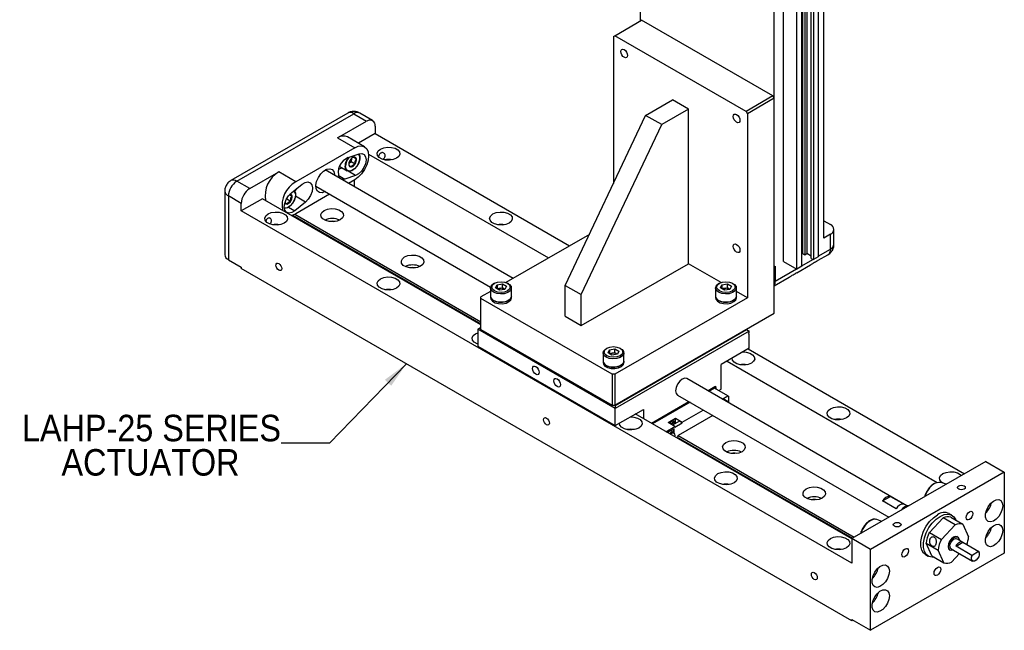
# Model space of a CAD drawing. Header units: millimetres. Extents: x 10 to 432, y 0 to 263.
# Tile 3 of 4: x 275 to 405, y 101 to 182. Entities that reach past the tile are written whole.
import ezdxf

# ---------------------------------------------------------------- set-up
doc = ezdxf.new("R2010")
doc.units = ezdxf.units.MM
doc.linetypes.add('SLD-Solid', pattern=[0])
doc.layers.add('TEXT', color=140, linetype='SLD-Solid', lineweight=25)
doc.styles.add('SLDTEXTSTYLE0', font='GOTHIC.TTF', dxfattribs={"width": 0.913})
doc.styles.get("Standard").update_dxf_attribs({"font": 'GOTHIC.TTF'})
doc.dimstyles.new('SLDDIMSTYLE2', dxfattribs={"dimtxt": 0.18, "dimasz": 3.5, "dimexe": 0, "dimexo": 0.0625, "dimgap": 0, "dimtad": 0, "dimtih": 1, "dimtoh": 1, "dimdec": 0, "dimrnd": 1e-09, "dimzin": 0, "dimdsep": 46, "dimtxsty": 'Standard', "dimsah": 1, "dimcen": 0.09, "dimadec": 0, "dimazin": 0, "dimtfac": 3.5, "dimtdec": 0, "dimtofl": 0, "dimtmove": 0, "dimatfit": 3, "dimfxl": 0, "dimfrac": 2, "dimtolj": 1, "dimtzin": 0, "dimarcsym": 0})

# ---------------------------------------------------------------- blocks, each defined once
blk = doc.blocks.new('SW_NOTE_0_4')
at = {"layer": 'TEXT', "color": 0, "char_height": 3.5, "attachment_point": 2, "style": 'SLDTEXTSTYLE0'}
for s, insert in [('LAHP-25 SERIES', (-17.14, 3.76)), ('ACTUATOR', (-17.27, -0.77))]:
    blk.add_mtext(s, dxfattribs=dict(at, insert=insert))

msp = doc.modelspace()

# ---------------------------------------------------------------- linework, layer by layer
for p, q in [((356.98, 252.55), (356.98, 181.71)), ((381.24, 153.06), (381.24, 246.14)), ((378.44, 151.01), (378.44, 244.1)), ((378.71, 243.95), (378.71, 150.86)), ((378.97, 244.1), (378.97, 151.01)), ((379.56, 150.37), (379.56, 243.46)), ((379.84, 243.29), (379.84, 150.21)), ((380.49, 243.67), (380.49, 150.59)), ((374.66, 149.26), (374.66, 242.34)), ((375.9, 149.97), (375.9, 243.06)), ((377.66, 148.95), (377.66, 242.04)), ((378.32, 149.33), (378.32, 242.42)), ((353.62, 179.78), (357.16, 181.82)), ((374.48, 171.82), (357.16, 181.82)), ((353.45, 179.67), (353.62, 179.78)), ((353.45, 179.67), (353.45, 160.28)), ((370.95, 169.77), (353.62, 179.78)), ((374.48, 171.82), (370.95, 169.77)), ((374.66, 171.51), (374.48, 171.82)), ((357.69, 169.26), (361.22, 171.3)), ((363.35, 170.08), (361.22, 171.3)), ((374.66, 171.51), (371.12, 169.47)), ((374.66, 143.13), (374.66, 171.51)), ((318.36, 169.55), (302.93, 160.64)), ((303.72, 160.57), (319.15, 169.47)), ((319.15, 169.47), (320.86, 168.49)), ((321.65, 168.57), (319.95, 169.55)), ((347.08, 146.81), (357.69, 169.26)), ((359.81, 168.04), (357.69, 169.26)), ((363.35, 170.08), (359.81, 168.04)), ((363.35, 149.67), (363.35, 170.08)), ((370.95, 169.77), (371.12, 169.47)), ((371.12, 169.47), (371.12, 145.18)), ((317.03, 166.28), (320.86, 168.49)), ((321.98, 167.84), (321.98, 166.85)), ((349.2, 145.59), (359.81, 168.04)), ((320.58, 165.11), (318.33, 166.41)), ((321.98, 166.85), (319.77, 165.58)), ((321.98, 166.85), (347.65, 152.03)), ((317.03, 166.28), (319.28, 164.98)), ((319.28, 164.98), (311.5, 160.49)), ((318.44, 163.68), (319.85, 164.17)), ((321.1, 164.14), (344.86, 150.43)), ((318.5, 162.91), (318.56, 162.95)), ((318.5, 162.91), (318.56, 162.95)), ((318.56, 162.95), (318.81, 163.15)), ((318.81, 163.15), (318.89, 163.48)), ((318.81, 163.15), (319.34, 162.84)), ((318.89, 163.48), (318.94, 163.64)), ((319.18, 163.75), (318.95, 163.65)), ((319.11, 163.72), (319.51, 163.5)), ((305.42, 159.58), (309.25, 161.79)), ((311.5, 160.49), (309.25, 161.79)), ((340.2, 147.73), (315.4, 162.05)), ((317.09, 161.34), (317.99, 160.82)), ((317.16, 162.16), (317.61, 162.32)), ((317.3, 162.5), (318.29, 161.92)), ((319.4, 161.31), (317.99, 160.82)), ((319.4, 161.31), (318.43, 161.87)), ((305.42, 159.58), (303.72, 160.57)), ((310.92, 159.01), (312.33, 160.15)), ((317.99, 160.82), (317.62, 160.77)), ((319.28, 160.74), (318.48, 160.28)), ((319.2, 160.69), (319.2, 159.86)), ((302.13, 159.27), (302.13, 157.81)), ((302.6, 158.62), (302.6, 150.2)), ((304.3, 157.64), (302.6, 158.62)), ((310.69, 158.79), (311.02, 158.6)), ((315.97, 158.83), (311.5, 156.25)), ((314.15, 159.89), (337.23, 146.56)), ((307.09, 158.25), (304.3, 156.65)), ((304.3, 156.65), (304.3, 157.64)), ((335.95, 141.59), (307.09, 158.25)), ((310.28, 158.22), (310.32, 158.25)), ((310.32, 158.25), (310.34, 158.33)), ((310.32, 158.25), (310.85, 157.94)), ((312.78, 157.81), (311.37, 156.67)), ((312.78, 157.81), (311.45, 158.58)), ((302.13, 156.64), (302.13, 154.54)), ((384.91, 110.11), (304.3, 156.65)), ((310.56, 157.13), (311.37, 156.67)), ((311, 156.02), (311, 156.04)), ((335.95, 141.62), (311, 156.02)), ((311.1, 156.07), (335.95, 141.73)), ((311.39, 156.19), (335.95, 142.01)), ((311.4, 155.76), (311.43, 155.78)), ((381.24, 155.34), (382.09, 154.85)), ((350.26, 153.54), (339.25, 147.18)), ((382.09, 153.55), (381.24, 153.06)), ((382.09, 151.58), (382.09, 153.55)), ((382.56, 152.23), (382.56, 154.2)), ((302.13, 153.38), (302.13, 150.85)), ((378.44, 151.01), (378.32, 150.94)), ((378.44, 151.01), (378.71, 150.86)), ((378.71, 150.86), (378.97, 151.01)), ((379.56, 150.68), (378.97, 151.01)), ((380.49, 150.66), (382.09, 151.58)), ((380.49, 150.12), (381.76, 150.85)), ((302.6, 150.2), (304.3, 149.22)), ((349.2, 141.5), (363.35, 149.67)), ((367.65, 147.18), (363.35, 149.67)), ((375.9, 149.97), (377.66, 148.95)), ((377.66, 148.48), (379.48, 149.53)), ((378.32, 149.4), (379.78, 150.24)), ((379.56, 150.37), (379.84, 150.21)), ((380.49, 150.59), (379.84, 150.21)), ((304.3, 149.22), (304.3, 149.05)), ((384.91, 102.52), (304.3, 149.05)), ((374.66, 149.26), (374.8, 149.34)), ((374.8, 149.34), (374.8, 147.37)), ((374.8, 147.37), (377.6, 148.99)), ((378.32, 149.33), (377.66, 148.95)), ((337.73, 147.09), (337.62, 147.02)), ((338.07, 146.89), (338.79, 147)), ((338.79, 147), (339.31, 146.7)), ((338.79, 146.47), (338.79, 147)), ((339.57, 147.02), (339.46, 147.09)), ((367.43, 147.09), (367.32, 147.02)), ((367.77, 146.89), (368.49, 147)), ((368.49, 147), (369.01, 146.7)), ((368.49, 146.47), (368.49, 147)), ((369.27, 147.02), (369.16, 147.09)), ((374.66, 146.75), (376.65, 147.9)), ((337.22, 146.02), (335.95, 145.28)), ((337.22, 146.46), (337.22, 145.36)), ((337.88, 146.47), (338.07, 146.89)), ((338.41, 146.17), (337.88, 146.47)), ((338.07, 146.89), (338.07, 146.36)), ((338.09, 146.36), (338.43, 146.41)), ((339.12, 146.28), (338.41, 146.17)), ((338.43, 146.41), (338.79, 146.47)), ((339.05, 146.32), (338.79, 146.47)), ((339.1, 146.28), (339.05, 146.32)), ((339.11, 146.28), (339.05, 146.32)), ((339.31, 146.7), (339.12, 146.28)), ((339.97, 145.36), (339.97, 146.46)), ((347.08, 146.81), (349.2, 145.59)), ((347.08, 142.73), (347.08, 146.81)), ((366.92, 146.46), (366.92, 145.36)), ((367.58, 146.47), (367.77, 146.89)), ((368.1, 146.17), (367.58, 146.47)), ((367.77, 146.89), (367.77, 146.36)), ((367.78, 146.36), (368.13, 146.41)), ((368.82, 146.28), (368.1, 146.17)), ((368.13, 146.41), (368.49, 146.47)), ((368.75, 146.32), (368.49, 146.47)), ((368.8, 146.28), (368.75, 146.32)), ((368.81, 146.28), (368.75, 146.32)), ((369.01, 146.7), (368.82, 146.28)), ((369.67, 145.36), (369.67, 146.46)), ((371.12, 145.18), (369.67, 146.02)), ((335.95, 145.07), (335.95, 145.28)), ((353.27, 135.07), (335.95, 145.07)), ((335.95, 140.99), (335.95, 145.07)), ((337.22, 145.36), (337.22, 145.18)), ((339.97, 145.18), (339.97, 145.36)), ((349.2, 141.5), (349.2, 145.59)), ((371.12, 145.18), (353.62, 135.07)), ((366.92, 145.36), (366.92, 145.18)), ((369.67, 145.18), (369.67, 145.36)), ((353.62, 130.99), (374.66, 143.13)), ((347.08, 142.73), (349.2, 141.5)), ((335.53, 141.03), (335.88, 141.23)), ((353.68, 130.55), (335.53, 141.03)), ((335.53, 141.03), (335.53, 138.78)), ((335.95, 141.27), (335.88, 141.23)), ((335.88, 141.23), (335.95, 141.2)), ((335.95, 140.99), (353.27, 130.99)), ((353.68, 130.96), (371.01, 140.96)), ((371.36, 140.75), (353.68, 130.55)), ((371.01, 140.96), (370.95, 140.99)), ((371.01, 140.96), (371.36, 140.75)), ((371.27, 140.39), (371.36, 140.55)), ((371.36, 140.55), (371.36, 140.75)), ((371.36, 140.34), (371.27, 140.39)), ((371.36, 138.51), (371.36, 140.34)), ((335.53, 138.78), (353.68, 128.3)), ((352.07, 137.89), (352.07, 136.79)), ((352.58, 138.51), (352.47, 138.45)), ((352.73, 137.9), (352.92, 138.31)), ((353.25, 137.6), (352.73, 137.9)), ((352.92, 138.31), (353.64, 138.42)), ((352.92, 138.31), (352.92, 137.79)), ((352.93, 137.79), (353.28, 137.84)), ((353.28, 137.84), (353.64, 137.89)), ((353.64, 138.42), (354.16, 138.12)), ((353.64, 137.89), (353.64, 138.42)), ((353.9, 137.74), (353.64, 137.89)), ((354.16, 138.12), (353.97, 137.71)), ((354.42, 138.45), (354.31, 138.51)), ((354.82, 136.79), (354.82, 137.89)), ((371.36, 138.51), (367.65, 136.36)), ((371.22, 138.42), (399.77, 121.94)), ((352.07, 136.79), (352.07, 136.6)), ((353.97, 137.71), (353.25, 137.6)), ((353.95, 137.71), (353.9, 137.74)), ((353.96, 137.71), (353.9, 137.74)), ((354.82, 136.6), (354.82, 136.79)), ((368.44, 136.82), (396.2, 120.79)), ((367.65, 133.1), (367.65, 136.36)), ((353.62, 135.07), (353.27, 135.07)), ((353.27, 135.07), (353.27, 130.99)), ((353.62, 135.07), (353.62, 130.99)), ((392.19, 117.72), (363.15, 134.49)), ((365.9, 132.9), (366.8, 133.42)), ((366.85, 133.4), (365.94, 132.88)), ((366.78, 133.24), (366.05, 132.81)), ((368.55, 132.22), (366.78, 133.24)), ((366.8, 133.42), (366.94, 133.51)), ((366.8, 133.42), (366.85, 133.4)), ((366.99, 133.32), (366.85, 133.4)), ((366.94, 133.34), (366.94, 133.51)), ((366.99, 133.12), (366.99, 133.32)), ((367.34, 132.92), (367.65, 133.1)), ((358.45, 128.6), (363.4, 131.46)), ((363.44, 131.43), (358.49, 128.58)), ((363.55, 131.37), (358.6, 128.52)), ((361.9, 132.32), (389.82, 116.2)), ((367.81, 131.79), (368.55, 132.22)), ((368.12, 131.73), (368.03, 131.67)), ((368.48, 131.52), (368.12, 131.73)), ((368.12, 131.73), (368.33, 131.6)), ((368.33, 131.6), (368.33, 131.49)), ((368.33, 131.6), (368.48, 131.52)), ((368.48, 131.41), (368.48, 131.52)), ((368.55, 132.22), (368.65, 132.16)), ((368.65, 132.16), (368.65, 131.31)), ((353.27, 130.99), (353.62, 130.99)), ((353.62, 130.99), (353.68, 130.96)), ((353.68, 130.96), (353.68, 130.55)), ((353.68, 128.3), (353.68, 130.55)), ((353.68, 128.3), (357.4, 130.44)), ((357.4, 130.44), (357.4, 129.21)), ((362.53, 128.74), (365.31, 130.35)), ((384.91, 113.33), (356.33, 129.83)), ((360.65, 128.69), (361.64, 129.26)), ((362.16, 128.88), (361.25, 128.34)), ((361.61, 128.76), (361.44, 128.86)), ((361.64, 129.26), (362.53, 128.74)), ((361.64, 128.74), (361.64, 129.26)), ((366.55, 129.64), (361.97, 126.99)), ((362.53, 128.66), (362.16, 128.88)), ((362.53, 128.66), (362.53, 128.74)), ((360.37, 127.49), (361.54, 128.17)), ((361.45, 127.88), (360.58, 127.37)), ((361.54, 128.17), (360.65, 128.69)), ((361.07, 127.56), (360.96, 127.59)), ((361.38, 127.38), (361.07, 127.56)), ((361.31, 127.79), (361.31, 127.42)), ((361.41, 128.49), (361.32, 128.44)), ((361.32, 128.44), (361.32, 128.39)), ((361.41, 128.44), (361.41, 128.49)), ((361.45, 127.32), (361.45, 127.88)), ((361.54, 128.09), (362.53, 128.66)), ((361.54, 128.17), (361.54, 128.09)), ((361.54, 127.03), (361.54, 127.01)), ((361.84, 126.78), (384.99, 113.41)), ((384.91, 113.35), (361.84, 126.67)), ((361.97, 126.99), (361.86, 126.81)), ((361.97, 126.99), (385.24, 113.56)), ((362.22, 126.45), (362.2, 126.44)), ((402.59, 123.57), (384.91, 113.37)), ((402.59, 123.57), (405.05, 122.15)), ((405.05, 122.15), (387.37, 111.95)), ((405.05, 122.15), (405.05, 111.47)), ((397.36, 120.55), (396.7, 120.78)), ((397.36, 120.55), (397.33, 120.56)), ((388.98, 118.34), (390.04, 118.95)), ((390.75, 117.32), (388.98, 118.34)), ((390.04, 118.95), (391.81, 117.93)), ((388.87, 115.65), (388.21, 115.89)), ((395.15, 114.18), (396.98, 116.11)), ((398.57, 115.19), (396.98, 116.11)), ((398.12, 116.46), (397.77, 116.66)), ((397.99, 116.21), (399.58, 115.29)), ((396.74, 113.26), (398.57, 115.19)), ((399.58, 115.29), (400.34, 113.62)), ((384.91, 113.37), (384.91, 110.11)), ((387.37, 111.95), (384.91, 113.37)), ((395.15, 114.18), (396.74, 113.26)), ((398.9, 113.55), (398.77, 113.63)), ((399.49, 112.93), (398.78, 113.34)), ((387.37, 101.26), (387.37, 111.95)), ((394.73, 112.76), (396.32, 111.85)), ((395.48, 111.09), (394.73, 112.76)), ((397.08, 110.17), (396.32, 111.85)), ((397.78, 111.9), (397.91, 111.83)), ((398.03, 112.04), (400.85, 110.41)), ((398.67, 112.37), (399.55, 112.88)), ((400.78, 111.15), (398.67, 112.37)), ((399.55, 112.88), (401.67, 111.66)), ((405.05, 111.47), (387.37, 101.26)), ((394.65, 111.25), (395, 111.05)), ((395.48, 111.09), (397.08, 110.17)), ((399.15, 111.39), (398.09, 110.27)), ((401.66, 111.65), (400.8, 111.15)), ((401.75, 111.36), (401.75, 111.37)), ((401.22, 110.45), (401.23, 110.46)), ((384.91, 102.68), (387.37, 101.26)), ((384.91, 102.52), (384.91, 102.68)), ((385.05, 102.6), (384.91, 102.52))]:
    msp.add_line(p, q)
at = {"flags": 128}
for points in [[(354.42, 177.68), (354.45, 177.86), (354.55, 177.97), (354.69, 178), (354.86, 177.94), (355.03, 177.8), (355.17, 177.61), (355.27, 177.39), (355.3, 177.17), (355.27, 177), (355.17, 176.89), (355.03, 176.86), (354.86, 176.92), (354.69, 177.05), (354.55, 177.25), (354.45, 177.47), (354.42, 177.68)], [(369.27, 169.11), (369.3, 169.29), (369.4, 169.4), (369.54, 169.43), (369.71, 169.37), (369.88, 169.23), (370.02, 169.04), (370.12, 168.82), (370.15, 168.6), (370.12, 168.43), (370.02, 168.31), (369.88, 168.29), (369.71, 168.35), (369.54, 168.48), (369.4, 168.68), (369.3, 168.9), (369.27, 169.11)], [(319.28, 164.98), (319.75, 165.19), (320.19, 165.23), (320.58, 165.11), (320.87, 164.84), (321.05, 164.44), (321.11, 163.92), (321.05, 163.34), (320.87, 162.72), (320.58, 162.11), (320.19, 161.55), (319.75, 161.09), (319.28, 160.74)], [(319.82, 164.16), (319.94, 163.87), (319.94, 163.46), (319.81, 163), (319.57, 162.55), (319.25, 162.19), (318.89, 161.94), (318.55, 161.86), (318.26, 161.94), (318.07, 162.18), (318.01, 162.55), (318.01, 162.55)], [(319.78, 164.14), (319.8, 164.12), (319.92, 163.82), (319.92, 163.43), (319.8, 162.99), (319.57, 162.56), (319.26, 162.21), (318.92, 161.98), (318.59, 161.9), (318.32, 161.98), (318.14, 162.21), (318.08, 162.56), (318.08, 162.56)], [(319.85, 164.17), (320.23, 164.22), (320.53, 164.09), (320.72, 163.79), (320.78, 163.37), (320.7, 162.87), (320.49, 162.36), (320.18, 161.89), (319.8, 161.53), (319.4, 161.31)], [(324.81, 163.59), (324.38, 163.41), (323.88, 163.34), (323.36, 163.36), (322.89, 163.49), (322.52, 163.7), (322.3, 163.97), (322.25, 164.27), (322.39, 164.56), (322.69, 164.81), (323.11, 164.98), (323.62, 165.06), (324.14, 165.03), (324.61, 164.91), (324.98, 164.69), (325.2, 164.42), (325.24, 164.12), (325.11, 163.83), (324.81, 163.59)], [(315.39, 159.19), (314.98, 159.03), (314.63, 159.05), (314.35, 159.24), (314.19, 159.57), (314.15, 160.02), (314.25, 160.54), (314.48, 161.06), (314.8, 161.53), (315.18, 161.91), (315.59, 162.14), (315.98, 162.21), (316.3, 162.11), (316.52, 161.84), (316.62, 161.45), (316.62, 161.34)], [(312.33, 160.15), (312.73, 160.39), (313.11, 160.47), (313.42, 160.36), (313.63, 160.08), (313.71, 159.68), (313.65, 159.19), (313.45, 158.67), (313.15, 158.19), (312.78, 157.81)], [(311.37, 156.67), (310.97, 156.43), (310.59, 156.36), (310.28, 156.47), (310.07, 156.74), (309.99, 157.15), (310.06, 157.64), (310.25, 158.15), (310.55, 158.63), (310.92, 159.01)], [(311.25, 159.28), (311.35, 159.16), (311.45, 158.83), (311.41, 158.42), (311.26, 157.98), (311.01, 157.57), (310.69, 157.24), (310.35, 157.05), (310.03, 157), (310, 157.01)], [(311.29, 159.32), (311.32, 159.28), (311.45, 158.97), (311.45, 158.56), (311.32, 158.1), (311.08, 157.66), (310.76, 157.29), (310.41, 157.04), (310.06, 156.96), (310.01, 156.96)], [(311.38, 159.2), (311.39, 159.21), (311.63, 159.59)], [(309.96, 155.01), (309.53, 154.84), (309.03, 154.76), (308.51, 154.79), (308.04, 154.92), (307.67, 155.13), (307.45, 155.4), (307.4, 155.7), (307.54, 155.99), (307.84, 156.24), (308.26, 156.41), (308.77, 156.49), (309.29, 156.46), (309.76, 156.33), (310.13, 156.12), (310.35, 155.85), (310.39, 155.55), (310.26, 155.26), (309.96, 155.01)], [(311.5, 156.25), (311.02, 156.05), (310.94, 156.03)], [(317.38, 155.46), (316.96, 155.29), (316.45, 155.21), (315.93, 155.24), (315.46, 155.36), (315.09, 155.58), (314.87, 155.85), (314.83, 156.15), (314.96, 156.44), (315.26, 156.69), (315.69, 156.86), (316.19, 156.94), (316.71, 156.91), (317.18, 156.78), (317.55, 156.57), (317.77, 156.3), (317.82, 156), (317.68, 155.71), (317.38, 155.46)], [(339.66, 155.01), (339.23, 154.84), (338.73, 154.76), (338.21, 154.79), (337.74, 154.92), (337.37, 155.13), (337.15, 155.4), (337.1, 155.7), (337.24, 155.99), (337.54, 156.24), (337.96, 156.41), (338.47, 156.49), (338.99, 156.46), (339.46, 156.33), (339.83, 156.12), (340.05, 155.85), (340.09, 155.55), (339.96, 155.26), (339.66, 155.01)], [(369.27, 151.96), (369.3, 152.14), (369.4, 152.25), (369.54, 152.28), (369.71, 152.22), (369.88, 152.08), (370.02, 151.89), (370.12, 151.67), (370.15, 151.45), (370.12, 151.28), (370.02, 151.17), (369.88, 151.14), (369.71, 151.2), (369.54, 151.33), (369.4, 151.53), (369.3, 151.75), (369.27, 151.96)], [(327.99, 149.34), (327.56, 149.17), (327.06, 149.09), (326.54, 149.11), (326.07, 149.24), (325.7, 149.45), (325.48, 149.73), (325.44, 150.03), (325.57, 150.32), (325.87, 150.56), (326.3, 150.74), (326.8, 150.81), (327.32, 150.79), (327.79, 150.66), (328.16, 150.45), (328.38, 150.18), (328.42, 149.88), (328.29, 149.58), (327.99, 149.34)], [(309.64, 149.03), (309.61, 148.88), (309.52, 148.79), (309.4, 148.76), (309.25, 148.81), (309.1, 148.93), (308.98, 149.1), (308.9, 149.29), (308.87, 149.48), (308.9, 149.63), (308.98, 149.73), (309.1, 149.75), (309.25, 149.7), (309.4, 149.58), (309.52, 149.41), (309.61, 149.22), (309.64, 149.03)], [(324.81, 146.44), (324.38, 146.27), (323.88, 146.19), (323.36, 146.22), (322.89, 146.34), (322.52, 146.56), (322.3, 146.83), (322.25, 147.13), (322.39, 147.42), (322.69, 147.67), (323.11, 147.84), (323.62, 147.92), (324.14, 147.89), (324.61, 147.76), (324.98, 147.55), (325.2, 147.28), (325.24, 146.98), (325.11, 146.69), (324.81, 146.44)], [(337.62, 145.9), (337.34, 146.14), (337.22, 146.43), (337.29, 146.71), (337.54, 146.97), (337.62, 147.02)], [(339.46, 147.09), (339.73, 146.86), (339.82, 146.59), (339.73, 146.31), (339.46, 146.09), (339.07, 145.93), (338.6, 145.88), (338.13, 145.93), (337.73, 146.09), (337.47, 146.31), (337.37, 146.59), (337.47, 146.86), (337.73, 147.09), (338.13, 147.24), (338.6, 147.29), (339.07, 147.24), (339.46, 147.09)], [(339.57, 147.02), (339.73, 146.91), (339.94, 146.64), (339.96, 146.35), (339.8, 146.08), (339.48, 145.85), (339.03, 145.71), (338.53, 145.67), (338.04, 145.74), (337.62, 145.9)], [(367.32, 145.9), (367.04, 146.14), (366.92, 146.43), (366.99, 146.71), (367.24, 146.97), (367.32, 147.02)], [(369.16, 147.09), (369.43, 146.86), (369.52, 146.59), (369.43, 146.31), (369.16, 146.09), (368.76, 145.93), (368.3, 145.88), (367.83, 145.93), (367.43, 146.09), (367.16, 146.31), (367.07, 146.59), (367.16, 146.86), (367.43, 147.09), (367.83, 147.24), (368.3, 147.29), (368.76, 147.24), (369.16, 147.09)], [(369.27, 147.02), (369.43, 146.91), (369.63, 146.64), (369.66, 146.35), (369.5, 146.08), (369.17, 145.85), (368.73, 145.71), (368.23, 145.67), (367.74, 145.74), (367.32, 145.9)], [(337.22, 145.36), (337.26, 145.18), (337.46, 144.91), (337.82, 144.71), (338.28, 144.59), (338.79, 144.57), (339.27, 144.67), (339.65, 144.85), (339.9, 145.11), (339.97, 145.36)], [(337.22, 145.18), (337.26, 144.99), (337.46, 144.73), (337.82, 144.52), (338.28, 144.4), (338.79, 144.39), (339.27, 144.48), (339.65, 144.67), (339.9, 144.92), (339.97, 145.18)], [(339.97, 145.36), (339.96, 145.25), (339.8, 144.97), (339.48, 144.75), (339.03, 144.61), (338.53, 144.57), (338.04, 144.63), (337.62, 144.8)], [(366.92, 145.36), (366.96, 145.18), (367.16, 144.91), (367.52, 144.71), (367.98, 144.59), (368.49, 144.57), (368.96, 144.67), (369.35, 144.85), (369.6, 145.11), (369.67, 145.36)], [(366.92, 145.18), (366.96, 144.99), (367.16, 144.73), (367.52, 144.52), (367.98, 144.4), (368.49, 144.39), (368.96, 144.48), (369.35, 144.67), (369.6, 144.92), (369.67, 145.18)], [(369.67, 145.36), (369.66, 145.25), (369.5, 144.97), (369.17, 144.75), (368.73, 144.61), (368.23, 144.57), (367.74, 144.63), (367.32, 144.8)], [(335.53, 139.06), (335.44, 139.1), (335.07, 139.31), (334.85, 139.58), (334.8, 139.88), (334.94, 140.17), (335.24, 140.42), (335.53, 140.55)], [(352.47, 137.33), (352.19, 137.57), (352.07, 137.85), (352.14, 138.14), (352.39, 138.4), (352.47, 138.45)], [(354.31, 138.51), (354.58, 138.28), (354.67, 138.01), (354.58, 137.74), (354.31, 137.51), (353.91, 137.36), (353.45, 137.31), (352.98, 137.36), (352.58, 137.51), (352.31, 137.74), (352.22, 138.01), (352.31, 138.28), (352.58, 138.51), (352.98, 138.67), (353.45, 138.72), (353.91, 138.67), (354.31, 138.51)], [(354.42, 138.45), (354.58, 138.34), (354.78, 138.07), (354.81, 137.78), (354.65, 137.5), (354.32, 137.28), (353.88, 137.14), (353.38, 137.1), (352.89, 137.16), (352.47, 137.33)], [(370.52, 138.02), (370.98, 137.99), (371.45, 137.86), (371.82, 137.65), (372.04, 137.38), (372.09, 137.08), (371.95, 136.79), (371.65, 136.54)], [(352.07, 136.79), (352.11, 136.61), (352.31, 136.34), (352.67, 136.13), (353.13, 136.02), (353.64, 136), (354.12, 136.09), (354.5, 136.28), (354.75, 136.54), (354.82, 136.79)], [(352.07, 136.6), (352.11, 136.42), (352.31, 136.16), (352.67, 135.95), (353.13, 135.83), (353.64, 135.82), (354.12, 135.91), (354.5, 136.1), (354.75, 136.35), (354.82, 136.6)], [(354.82, 136.79), (354.81, 136.68), (354.65, 136.4), (354.32, 136.18), (353.88, 136.04), (353.38, 136), (352.89, 136.06), (352.47, 136.23)], [(371.65, 136.54), (371.23, 136.37), (370.72, 136.29), (370.21, 136.32), (369.73, 136.44), (369.36, 136.66), (369.14, 136.93), (369.1, 137.2)], [(343.19, 136.09), (343.36, 135.96), (343.51, 135.76), (343.6, 135.54), (343.64, 135.33), (343.6, 135.15), (343.51, 135.04), (343.36, 135.01), (343.19, 135.07), (343.02, 135.21), (342.88, 135.4), (342.78, 135.62), (342.75, 135.84), (342.78, 136.01), (342.88, 136.12), (343.02, 136.15), (343.19, 136.09)], [(346.02, 134.46), (346.19, 134.32), (346.33, 134.13), (346.43, 133.91), (346.46, 133.7), (346.43, 133.52), (346.33, 133.41), (346.19, 133.38), (346.02, 133.44), (345.85, 133.58), (345.71, 133.77), (345.61, 133.99), (345.58, 134.21), (345.61, 134.38), (345.71, 134.49), (345.85, 134.52), (346.02, 134.46)], [(363.15, 134.49), (362.86, 134.54), (362.52, 134.42), (362.19, 134.15), (361.9, 133.76), (361.71, 133.32), (361.64, 132.89), (361.71, 132.54), (361.9, 132.32), (361.9, 132.32)], [(384.21, 129.3), (383.78, 129.12), (383.28, 129.05), (382.76, 129.07), (382.28, 129.2), (381.92, 129.41), (381.7, 129.68), (381.65, 129.98), (381.79, 130.27), (382.08, 130.52), (382.51, 130.69), (383.01, 130.77), (383.53, 130.75), (384.01, 130.62), (384.37, 130.41), (384.59, 130.13), (384.64, 129.83), (384.5, 129.54), (384.21, 129.3)], [(344.99, 128.62), (344.96, 128.47), (344.88, 128.38), (344.75, 128.35), (344.61, 128.4), (344.46, 128.52), (344.34, 128.69), (344.25, 128.88), (344.22, 129.07), (344.25, 129.22), (344.34, 129.32), (344.46, 129.34), (344.61, 129.29), (344.75, 129.17), (344.88, 129), (344.96, 128.81), (344.99, 128.62)], [(355.67, 129.45), (356.13, 129.42), (356.6, 129.29), (356.97, 129.08), (357.19, 128.81), (357.24, 128.51), (357.1, 128.22), (356.8, 127.97)], [(361.44, 128.86), (361.29, 128.89), (361.11, 128.83), (360.94, 128.69), (360.84, 128.58)], [(361.01, 128.48), (361.11, 128.59), (361.28, 128.73), (361.46, 128.79), (361.61, 128.76), (361.71, 128.65), (361.72, 128.62)], [(356.8, 127.97), (356.38, 127.8), (355.88, 127.72), (355.36, 127.75), (354.88, 127.87), (354.52, 128.09), (354.3, 128.36), (354.25, 128.63)], [(361.1, 128.43), (361.18, 128.52), (361.33, 128.64), (361.49, 128.69), (361.62, 128.67), (361.69, 128.6)], [(360.92, 127.18), (361.05, 127.27), (361.24, 127.34), (361.4, 127.31), (361.5, 127.18), (361.54, 126.99), (361.52, 126.83)], [(370.42, 124.85), (369.99, 124.67), (369.49, 124.6), (368.97, 124.62), (368.5, 124.75), (368.13, 124.96), (367.91, 125.23), (367.86, 125.53), (368, 125.82), (368.3, 126.07), (368.72, 126.24), (369.23, 126.32), (369.74, 126.3), (370.22, 126.17), (370.58, 125.96), (370.81, 125.68), (370.85, 125.38), (370.72, 125.09), (370.42, 124.85)], [(369.36, 120.72), (368.93, 120.55), (368.43, 120.47), (367.91, 120.5), (367.44, 120.63), (367.07, 120.84), (366.85, 121.11), (366.8, 121.41), (366.94, 121.7), (367.23, 121.95), (367.66, 122.12), (368.16, 122.2), (368.68, 122.17), (369.16, 122.05), (369.52, 121.83), (369.74, 121.56), (369.79, 121.26), (369.65, 120.97), (369.36, 120.72)], [(397.09, 120.64), (396.77, 120.84), (396.55, 121.11), (396.5, 121.41), (396.63, 121.7), (396.93, 121.95), (397.36, 122.12), (397.86, 122.2), (398.38, 122.17), (398.85, 122.05), (399.22, 121.83), (399.35, 121.7)], [(381.02, 118.72), (380.6, 118.55), (380.09, 118.47), (379.57, 118.5), (379.1, 118.63), (378.73, 118.84), (378.51, 119.11), (378.47, 119.41), (378.6, 119.7), (378.9, 119.95), (379.33, 120.12), (379.83, 120.2), (380.35, 120.17), (380.82, 120.04), (381.19, 119.83), (381.41, 119.56), (381.46, 119.26), (381.32, 118.97), (381.02, 118.72)], [(394.88, 119.61), (394.66, 119.15), (394.59, 118.95)], [(399.75, 119.9), (399.59, 119.84), (399.39, 119.82), (399.19, 119.84), (399.03, 119.9), (398.92, 120), (398.88, 120.11), (398.92, 120.23), (399.03, 120.32), (399.19, 120.39), (399.39, 120.41), (399.59, 120.39), (399.75, 120.32), (399.86, 120.23), (399.9, 120.11), (399.86, 120), (399.75, 119.9)], [(404.84, 117.72), (404.78, 117.25), (404.6, 116.76), (404.32, 116.3), (403.97, 115.93), (403.6, 115.68), (403.23, 115.57), (402.91, 115.63), (402.68, 115.84), (402.56, 116.18), (402.56, 116.62), (402.68, 117.1), (402.91, 117.58), (403.23, 118), (403.6, 118.32), (403.97, 118.5), (404.32, 118.53), (404.6, 118.39), (404.78, 118.11), (404.84, 117.72)], [(388.21, 115.89), (387.85, 115.92), (387.43, 115.78), (387.01, 115.48), (386.62, 115.06), (386.3, 114.55), (386.1, 114.06)], [(394.65, 111.25), (394.39, 111.46), (394.14, 111.86), (394.01, 112.38), (394.01, 113), (394.14, 113.67), (394.39, 114.36), (394.74, 115.02), (395.18, 115.62), (395.68, 116.13), (396.21, 116.51)], [(395.77, 110.91), (395.54, 110.9), (395.1, 111), (394.74, 111.25), (394.5, 111.66), (394.37, 112.18), (394.37, 112.8), (394.5, 113.47), (394.74, 114.15), (395.1, 114.82), (395.54, 115.42), (396.03, 115.93), (396.56, 116.31)], [(396.56, 116.31), (397.09, 116.54), (397.59, 116.61), (398.03, 116.51), (398.38, 116.25), (398.63, 115.85), (398.63, 115.84)], [(400.01, 116.15), (400.04, 116.37), (400.14, 116.59), (400.28, 116.78), (400.45, 116.92), (400.62, 116.98), (400.76, 116.95), (400.86, 116.84), (400.89, 116.66), (400.86, 116.45), (400.76, 116.23), (400.62, 116.03), (400.45, 115.9), (400.28, 115.84), (400.14, 115.87), (400.04, 115.98), (400.01, 116.15)], [(391.27, 115), (391.1, 114.94), (390.91, 114.92), (390.71, 114.94), (390.54, 115), (390.43, 115.1), (390.39, 115.21), (390.43, 115.33), (390.54, 115.42), (390.71, 115.49), (390.91, 115.51), (391.1, 115.49), (391.27, 115.42), (391.38, 115.33), (391.42, 115.21), (391.38, 115.1), (391.27, 115)], [(404.84, 114.45), (404.78, 113.98), (404.6, 113.49), (404.32, 113.04), (403.97, 112.66), (403.6, 112.41), (403.23, 112.3), (402.91, 112.36), (402.68, 112.57), (402.56, 112.91), (402.56, 113.35), (402.68, 113.83), (402.91, 114.31), (403.23, 114.74), (403.6, 115.05), (403.97, 115.24), (404.32, 115.26), (404.6, 115.12), (404.78, 114.84), (404.84, 114.45)], [(384.21, 112.15), (383.78, 111.98), (383.28, 111.9), (382.76, 111.93), (382.28, 112.05), (381.92, 112.27), (381.7, 112.54), (381.65, 112.84), (381.79, 113.13), (382.08, 113.38), (382.51, 113.55), (383.01, 113.63), (383.53, 113.6), (384.01, 113.47), (384.37, 113.26), (384.59, 112.99), (384.64, 112.69), (384.5, 112.4), (384.21, 112.15)], [(398.88, 113.56), (398.83, 113.6), (398.6, 113.64), (398.33, 113.55), (398.06, 113.33), (397.83, 113.02), (397.68, 112.67), (397.62, 112.33)], [(397.7, 112.28), (397.75, 112.63), (397.91, 112.98), (398.13, 113.29), (398.4, 113.5), (398.67, 113.6), (398.9, 113.55), (399.05, 113.38), (399.11, 113.15)], [(397.87, 112.38), (397.91, 112.64), (398.03, 112.91), (398.2, 113.14), (398.4, 113.3), (398.61, 113.37), (398.78, 113.34)], [(391.52, 111.25), (391.56, 111.47), (391.65, 111.69), (391.8, 111.88), (391.97, 112.02), (392.13, 112.08), (392.28, 112.05), (392.37, 111.94), (392.41, 111.76), (392.37, 111.55), (392.28, 111.33), (392.13, 111.14), (391.97, 111), (391.8, 110.94), (391.65, 110.97), (391.56, 111.08), (391.52, 111.25)], [(397.62, 112.33), (397.68, 112.04), (397.83, 111.87), (397.88, 111.84)], [(398.36, 111.85), (398.13, 111.79), (397.91, 111.83), (397.75, 112), (397.7, 112.28)], [(398.67, 112.37), (398.75, 112.53), (398.86, 112.68), (398.98, 112.8), (399.11, 112.89), (399.24, 112.95), (399.36, 112.97), (399.47, 112.94), (399.55, 112.88)], [(401.22, 110.45), (401.22, 110.45), (401, 110.38), (400.82, 110.43), (400.71, 110.6), (400.7, 110.85), (400.78, 111.15)], [(401.66, 111.65), (401.74, 111.47), (401.74, 111.24), (401.67, 110.98), (401.52, 110.73), (401.33, 110.53), (401.13, 110.41), (400.94, 110.39), (400.8, 110.47), (400.72, 110.65), (400.72, 110.88), (400.8, 111.15)], [(401.67, 111.66), (401.75, 111.46), (401.75, 111.37)], [(389.88, 109.08), (389.81, 108.61), (389.63, 108.12), (389.35, 107.67), (389.01, 107.29), (388.63, 107.04), (388.26, 106.93), (387.95, 106.99), (387.72, 107.2), (387.59, 107.54), (387.59, 107.98), (387.72, 108.46), (387.95, 108.94), (388.26, 109.36), (388.63, 109.68), (389.01, 109.86), (389.35, 109.89), (389.63, 109.75), (389.81, 109.47), (389.88, 109.08)], [(395.77, 108.8), (395.8, 109.02), (395.9, 109.24), (396.04, 109.43), (396.21, 109.57), (396.38, 109.63), (396.52, 109.6), (396.62, 109.49), (396.65, 109.31), (396.62, 109.1), (396.52, 108.88), (396.38, 108.69), (396.21, 108.55), (396.04, 108.49), (395.9, 108.52), (395.8, 108.63), (395.77, 108.8)], [(380.35, 108.21), (380.32, 108.06), (380.23, 107.97), (380.11, 107.94), (379.96, 107.99), (379.82, 108.11), (379.69, 108.28), (379.61, 108.47), (379.58, 108.66), (379.61, 108.81), (379.69, 108.91), (379.82, 108.93), (379.96, 108.88), (380.11, 108.76), (380.23, 108.59), (380.32, 108.4), (380.35, 108.21)], [(389.88, 105.81), (389.81, 105.34), (389.63, 104.86), (389.35, 104.4), (389.01, 104.02), (388.63, 103.77), (388.26, 103.67), (387.95, 103.72), (387.72, 103.93), (387.59, 104.28), (387.59, 104.71), (387.72, 105.2), (387.95, 105.67), (388.26, 106.1), (388.63, 106.42), (389.01, 106.6), (389.35, 106.62), (389.63, 106.49), (389.81, 106.21), (389.88, 105.81)]]:
    msp.add_lwpolyline(points, dxfattribs=at)
for centre, radius, start, end in [((318.69, 168.83), 0.798, 54.3823, 114.3075), ((319.62, 168.83), 0.798, 65.6928, 125.6176), ((321.3, 167.95), 0.693, 350.786, 129.2033), ((317.79, 165.22), 1.31, 65.6279, 125.6826), ((319.21, 161.72), 2.11, 111.4931, 200.0801), ((320.1, 162.45), 2.1, 144.851, 177.3442), ((320.09, 162.47), 2.02, 142.4062, 177.2751), ((319.47, 162.8), 0.974, 145.1956, 185.7501), ((318.78, 162.72), 0.28, 183.9325, 280.9265), ((317.91, 163.74), 1.02, 309.6672, 345.2625), ((319.4, 162.95), 0.835, 105.8901, 150.9886), ((318.61, 163.25), 0.835, 285.8901, 330.9886), ((318.17, 163.67), 0.75, 345.0576, 356.7766), ((319.23, 163.48), 0.28, 3.9325, 100.9265), ((318.54, 163.4), 0.974, 325.1956, 5.75), ((323.75, 160.9), 2.53, 78.6298, 101.3703), ((311.1, 158.64), 3.65, 120.3601, 189.8146), ((305.03, 158.51), 2.44, 122.6055, 177.3945), ((303.26, 159.96), 0.76, 52.7063, 116.0288), ((313.34, 157.34), 3.65, 120.3601, 189.8146), ((302.93, 159.35), 0.799, 185.7759, 245.6181), ((306.74, 157.53), 2.44, 122.6055, 177.3945), ((310.74, 158.58), 0.279, 3.7189, 88.8917), ((310.05, 158.5), 0.974, 325.1956, 5.7501), ((310.29, 157.8), 0.265, 209.9908, 282.5226), ((310.12, 158.35), 0.835, 285.8901, 330.9886), ((308.9, 152.33), 2.53, 78.6298, 101.3703), ((316.32, 153.34), 2.3, 64.7072, 115.2928), ((316.32, 153.82), 1.45, 76.1826, 103.8174), ((338.6, 152.33), 2.53, 78.6299, 101.37), ((381.85, 154.2), 0.693, 290.7834, 69.2166), ((381.76, 152.31), 0.798, 294.3746, 354.3053), ((302.93, 150.93), 0.798, 185.6947, 245.6254), ((381.31, 151.49), 0.783, 305.0144, 6.2978), ((326.93, 147.21), 2.3, 64.7072, 115.2928), ((326.93, 147.7), 1.45, 76.1824, 103.8176), ((373.84, 147.33), 0.965, 328.4847, 2.5848), ((323.75, 143.75), 2.53, 78.6299, 101.37), ((338.55, 145.58), 0.838, 98.0107, 118.2304), ((338.6, 145.44), 0.982, 62.6429, 99.7711), ((368.25, 145.58), 0.838, 98.0108, 118.2303), ((368.3, 145.44), 0.982, 62.6429, 99.771), ((337.87, 145.4), 0.647, 183.3921, 247.9281), ((367.57, 145.4), 0.647, 183.3921, 247.928), ((353.4, 137.01), 0.838, 98.0107, 118.2304), ((353.45, 136.87), 0.982, 62.6429, 99.7711), ((352.72, 136.83), 0.647, 183.3921, 247.928), ((370.59, 133.85), 2.53, 78.6298, 101.3703), ((383.14, 126.61), 2.53, 78.6299, 101.3702), ((355.74, 125.28), 2.53, 78.6297, 101.3703), ((361.23, 126.91), 0.489, 71.6916, 141.2732), ((369.36, 122.72), 2.3, 64.7073, 115.2927), ((369.36, 123.21), 1.45, 76.1833, 103.8167), ((368.3, 118.04), 2.53, 78.6298, 101.3702), ((396.61, 118.92), 1.87, 87.3066, 158.1385), ((379.96, 116.6), 2.3, 64.7072, 115.2928), ((379.96, 117.09), 1.45, 76.184, 103.816), ((389.98, 117.83), 1.12, 86.9896, 153.0051), ((391.75, 116.81), 1.12, 86.9896, 153.0051), ((392.61, 116.36), 1.4, 93.4373, 146.5574), ((400.79, 118.73), 2.65, 312.4439, 347.5615), ((397.12, 115.3), 1.52, 64.4571, 126.8534), ((397.62, 114.84), 1.42, 74.6338, 116.7311), ((399.21, 113.92), 1.42, 74.6338, 116.7311), ((400.79, 115.46), 2.65, 312.4439, 347.5615), ((398.89, 112.3), 4.19, 153.3098, 173.619), ((400.48, 111.38), 4.19, 153.3098, 173.619), ((396.39, 114.04), 3.97, 338.282, 353.9405), ((383.14, 109.46), 2.53, 78.6298, 101.3703), ((398.22, 112.34), 0.352, 171.9865, 236.7013), ((385.83, 110.09), 2.65, 312.4438, 347.5616), ((397.45, 111.54), 1.42, 254.6339, 296.7311), ((385.83, 106.82), 2.65, 312.4438, 347.5616)]:
    msp.add_arc(centre, radius, start, end)
for points, knots in [([(319.94, 169.54), (319.86, 169.59), (319.65, 169.71), (319.26, 169.78), (318.81, 169.74), (318.49, 169.66), (318.36, 169.55), (318.36, 169.55)], [0, 0, 0, 0, 0.1721011, 0.4272663, 0.7051304, 0.996758, 1, 1, 1, 1]), ([(322.69, 164.25), (322.64, 164.21), (322.55, 164.13), (322.47, 163.97), (322.44, 163.86), (322.43, 163.82)], [0, 0, 0, 0, 0.373723, 0.746764, 1, 1, 1, 1]), ([(323.01, 163.46), (323.06, 163.5), (323.16, 163.59), (323.27, 163.75), (323.31, 163.89), (323.31, 164.01), (323.29, 164.12), (323.19, 164.25), (323.05, 164.33), (322.88, 164.35), (322.76, 164.3), (322.7, 164.26), (322.69, 164.25)], [0, 0, 0, 0, 0.102122, 0.230822, 0.356861, 0.376066, 0.489712, 0.603039, 0.724402, 0.854066, 0.977699, 1, 1, 1, 1]), ([(318.5, 162.7), (318.51, 162.69), (318.52, 162.68), (318.55, 162.65), (318.57, 162.63), (318.66, 162.57), (318.74, 162.51), (318.84, 162.44)], [0, 0, 0, 0, 0.25, 0.25, 0.5, 0.5, 1, 1, 1, 1]), ([(318.84, 162.44), (318.86, 162.49), (318.88, 162.53), (318.94, 162.61), (318.97, 162.65), (319.11, 162.75), (319.22, 162.8), (319.34, 162.84)], [0, 0, 0, 0, 0.25, 0.25, 0.5, 0.5, 1, 1, 1, 1]), ([(319.18, 163.75), (319.18, 163.74), (319.19, 163.73), (319.22, 163.7), (319.24, 163.69), (319.33, 163.62), (319.42, 163.56), (319.51, 163.5)], [0, 0, 0, 0, 0.25, 0.25, 0.5, 0.5, 1, 1, 1, 1]), ([(319.34, 162.84), (319.33, 162.91), (319.33, 162.97), (319.33, 163.09), (319.34, 163.15), (319.38, 163.32), (319.44, 163.42), (319.51, 163.5)], [0, 0, 0, 0, 0.25, 0.25, 0.5, 0.5, 1, 1, 1, 1]), ([(302.92, 160.64), (302.79, 160.55), (302.51, 160.35), (302.25, 159.92), (302.13, 159.54), (302.14, 159.33), (302.14, 159.27)], [0, 0, 0, 0, 0.298525, 0.613313, 0.894694, 1, 1, 1, 1]), ([(310.69, 158.85), (310.7, 158.84), (310.71, 158.83), (310.74, 158.81), (310.76, 158.79), (310.85, 158.72), (310.93, 158.66), (311.02, 158.6)], [0, 0, 0, 0, 0.25, 0.25, 0.5, 0.5, 1, 1, 1, 1]), ([(310.85, 157.94), (310.85, 158.01), (310.84, 158.07), (310.85, 158.19), (310.85, 158.25), (310.9, 158.42), (310.96, 158.52), (311.02, 158.6)], [0, 0, 0, 0, 0.25, 0.25, 0.5, 0.5, 1, 1, 1, 1]), ([(302.13, 157.81), (302.13, 157.8), (302.12, 157.65), (302.15, 157.39), (302.16, 157.04), (302.14, 156.78), (302.14, 156.69), (302.13, 156.64)], [0, 0, 0, 0, 0.006652, 0.29804, 0.505227, 0.738955, 1, 1, 1, 1]), ([(310.1, 157.73), (310.14, 157.7), (310.21, 157.65), (310.31, 157.58), (310.35, 157.55)], [0, 0, 0, 0, 0.552443, 1, 1, 1, 1]), ([(310.35, 157.55), (310.37, 157.59), (310.39, 157.63), (310.45, 157.71), (310.49, 157.75), (310.62, 157.85), (310.73, 157.9), (310.85, 157.94)], [0, 0, 0, 0, 0.25, 0.25, 0.5, 0.5, 1, 1, 1, 1]), ([(307.84, 155.68), (307.79, 155.66), (307.7, 155.6), (307.6, 155.46), (307.56, 155.34), (307.54, 155.28)], [0, 0, 0, 0, 0.342838, 0.685175, 1, 1, 1, 1]), ([(308.1, 154.91), (308.1, 154.92), (308.16, 154.98), (308.24, 155.11), (308.29, 155.26), (308.3, 155.39), (308.27, 155.52), (308.18, 155.64), (308.05, 155.71), (307.92, 155.71), (307.85, 155.69), (307.84, 155.68)], [0, 0, 0, 0, 0.024905, 0.171611, 0.321331, 0.371852, 0.512602, 0.653109, 0.799699, 0.949443, 1, 1, 1, 1]), ([(302.13, 154.54), (302.13, 154.54), (302.12, 154.39), (302.15, 154.12), (302.16, 153.78), (302.14, 153.52), (302.14, 153.42), (302.13, 153.38)], [0, 0, 0, 0, 0.006652, 0.298041, 0.505227, 0.738955, 1, 1, 1, 1]), ([(382.35, 151.43), (382.41, 151.59), (382.51, 151.81), (382.56, 152.09), (382.55, 152.19), (382.55, 152.23)], [0, 0, 0, 0, 0.6053296, 0.87911, 1, 1, 1, 1]), ([(381.76, 150.86), (381.8, 150.88), (381.94, 150.96), (382.15, 151.15), (382.28, 151.34), (382.35, 151.43)], [0, 0, 0, 0, 0.1816, 0.567663, 1, 1, 1, 1]), ([(379.48, 149.53), (379.48, 149.53), (379.62, 149.6), (379.83, 149.76), (380.13, 149.94), (380.36, 150.06), (380.44, 150.1), (380.48, 150.12)], [0, 0, 0, 0, 0.006771, 0.298076, 0.505202, 0.738863, 1, 1, 1, 1]), ([(376.65, 147.9), (376.65, 147.9), (376.79, 147.97), (377, 148.13), (377.3, 148.3), (377.53, 148.42), (377.61, 148.46), (377.66, 148.49)], [0, 0, 0, 0, 0.006771, 0.298076, 0.505203, 0.738862, 1, 1, 1, 1]), ([(394.84, 119.65), (394.76, 119.48), (394.64, 119.25), (394.55, 119), (394.54, 118.93), (394.54, 118.92)], [0, 0, 0, 0, 0.693065, 0.969501, 1, 1, 1, 1]), ([(395.76, 120.57), (395.68, 120.52), (395.53, 120.43), (395.22, 120.15), (395.03, 119.87), (394.9, 119.69)], [0, 0, 0, 0, 0.227828, 0.499852, 1, 1, 1, 1]), ([(388.07, 115.9), (388.02, 115.92), (387.87, 115.95), (387.58, 115.88), (387.26, 115.73), (386.99, 115.53), (386.76, 115.31), (386.54, 115.05), (386.42, 114.85), (386.35, 114.75)], [0, 0, 0, 0, 0.09705, 0.27166, 0.457677, 0.604436, 0.721938, 0.856221, 1, 1, 1, 1]), ([(386.35, 114.75), (386.27, 114.58), (386.15, 114.35), (386.07, 114.11), (386.05, 114.03), (386.05, 114.02)], [0, 0, 0, 0, 0.6930651, 0.9695011, 1, 1, 1, 1]), ([(395.51, 112.4), (395.45, 112.43), (395.39, 112.48), (395.29, 112.6), (395.25, 112.67), (395.19, 112.82), (395.17, 112.9), (395.15, 113.06), (395.16, 113.14), (395.19, 113.25), (395.2, 113.29), (395.24, 113.36), (395.26, 113.39), (395.33, 113.47), (395.38, 113.52), (395.51, 113.58), (395.57, 113.59), (395.7, 113.59), (395.77, 113.57), (395.89, 113.5), (395.94, 113.45), (396.02, 113.33), (396.05, 113.26), (396.09, 113.11), (396.1, 113.03), (396.1, 112.86), (396.08, 112.78), (396.05, 112.67), (396.04, 112.63), (396.01, 112.57), (395.99, 112.54), (395.94, 112.45), (395.89, 112.41), (395.79, 112.36), (395.74, 112.34), (395.63, 112.35), (395.57, 112.37), (395.51, 112.4)], [0, 0, 0, 0, 0.0625, 0.0625, 0.125, 0.125, 0.1875, 0.1875, 0.25, 0.25, 0.28125, 0.28125, 0.3125, 0.3125, 0.375, 0.375, 0.4375, 0.4375, 0.5, 0.5, 0.5625, 0.5625, 0.625, 0.625, 0.6875, 0.6875, 0.75, 0.75, 0.78125, 0.78125, 0.8125, 0.8125, 0.875, 0.875, 0.9375, 0.9375, 1, 1, 1, 1])]:
    msp.add_open_spline(points, degree=3, knots=knots)
for points in [[(318.5, 162.89), (318.49, 162.82), (318.5, 162.76), (318.5, 162.7)], [(400.8, 111.15), (400.79, 111.15), (400.79, 111.15), (400.78, 111.15)], [(401.67, 111.66), (401.66, 111.65), (401.66, 111.65), (401.66, 111.65)]]:
    msp.add_open_spline(points, degree=3)

# ---------------------------------------------------------------- block references
at = {"layer": 'TEXT'}
msp.add_blockref('SW_NOTE_0_4', (309.59, 125.96), dxfattribs=at)

# ---------------------------------------------------------------- leaders
msp.add_leader([(326.12, 136.46), (315.94, 125.96), (309.59, 125.96)], dimstyle='SLDDIMSTYLE2', dxfattribs=at)

doc.saveas('drawing.dxf')
